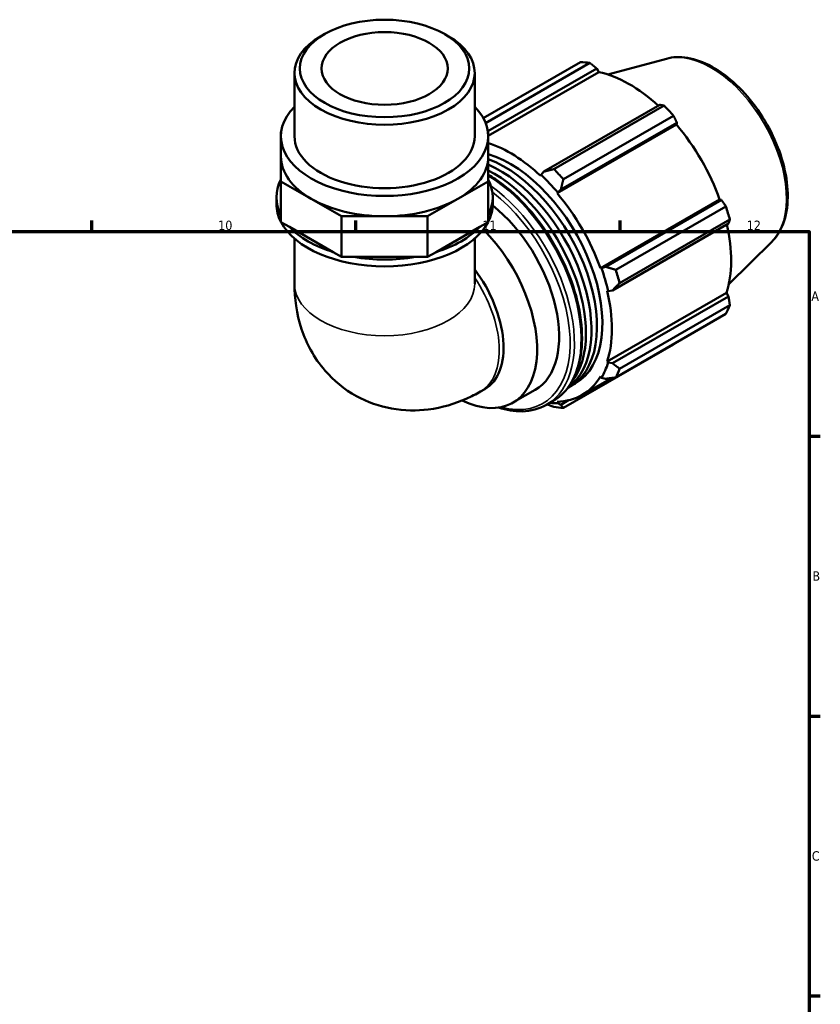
# Model space of a CAD drawing. Header units: millimetres. Extents: x 0 to 931, y 0 to 920.
# Tile 6 of 6: x 612 to 824, y 369 to 630. Entities that reach past the tile are written whole.
import ezdxf

# ---------------------------------------------------------------- set-up
doc = ezdxf.new("R2010")
doc.units = ezdxf.units.MM
for name, color, linetype, lineweight in [('Border (ISO)', 7, 'Continuous', 70), ('Visible (ISO)', 7, 'Continuous', 50), ('Visible Narrow (ISO)', 7, 'Continuous', 35)]:
    doc.layers.add(name, color=color, linetype=linetype, lineweight=lineweight)
doc.styles.add('Note Text (ISO)', font='tahoma.ttf')

# ---------------------------------------------------------------- blocks, each defined once
blk = doc.blocks.new('Borders Default Border')
at = {"layer": 'Border (ISO)'}
for p, q in [((630.75, 574), (630.75, 576.9)), ((700.83, 574), (700.83, 576.9)), ((770.92, 574), (770.92, 576.9)), ((821, 519.75), (823.9, 519.75)), ((821, 445.5), (823.9, 445.5)), ((821, 371.25), (823.9, 371.25))]:
    blk.add_line(p, q, dxfattribs=at)
at = {"layer": 'Border (ISO)', "flags": 128}
blk.add_lwpolyline([(20, 20), (20, 574), (821, 574), (821, 20), (20, 20)], dxfattribs=at)
at = {"layer": 'Border (ISO)', "color": 232, "true_color": 0xca0064, "char_height": 2.5, "attachment_point": 7, "style": 'Note Text (ISO)'}
for s, insert in [('10', (664.29, 574.35)), ('11', (734.37, 574.4)), ('12', (804.46, 574.4)), ('A', (821.59, 555.62)), ('B', (821.89, 481.37)), ('C', (821.73, 407.08))]:
    blk.add_mtext(s, dxfattribs=dict(at, insert=insert))

msp = doc.modelspace()

# ---------------------------------------------------------------- linework, layer by layer
at = {"layer": 'Visible (ISO)'}
for p, q in [((692.473, 626.367), (691.455, 625.776)), ((724.369, 626.367), (725.386, 625.776)), ((783.14, 619.846), (767.657, 615.647)), ((734.589, 604.11), (760.361, 618.951)), ((762.892, 618.705), (735.225, 602.773)), ((735.811, 600.593), (764.716, 617.239)), ((764.716, 617.239), (765.26, 616.292)), ((684.519, 599.268), (684.519, 616.081)), ((732.322, 599.268), (732.322, 616.081)), ((735.907, 599.389), (765.26, 616.292)), ((781.455, 607.6), (750.688, 589.883)), ((753.296, 590.567), (782.525, 607.399)), ((785.056, 604.73), (755.827, 587.898)), ((754.189, 584.161), (785.818, 602.374)), ((755.171, 585.155), (785.937, 602.872)), ((785.937, 602.872), (785.818, 602.374)), ((681.014, 600.474), (680.934, 600.428)), ((680.934, 600.428), (680.934, 599.268)), ((680.934, 593.872), (680.934, 599.268)), ((735.907, 600.428), (735.827, 600.474)), ((735.907, 599.268), (735.907, 600.428)), ((735.907, 593.872), (735.907, 599.268)), ((680.934, 593.872), (680.934, 587.316)), ((735.907, 587.316), (735.907, 593.872)), ((749.934, 589.01), (749.847, 588.741)), ((750.688, 589.883), (749.934, 589.01)), ((680.934, 587.316), (688.985, 582.679)), ((680.934, 576.524), (680.934, 587.316)), ((727.857, 582.679), (735.907, 587.316)), ((735.907, 576.524), (735.907, 587.316)), ((754.323, 584.381), (755.171, 585.155)), ((679.739, 581.282), (679.739, 583.08)), ((688.985, 582.679), (697.035, 578.043)), ((719.806, 578.043), (727.857, 582.679)), ((737.102, 581.282), (737.102, 583.08)), ((754.189, 584.161), (754.323, 584.381)), ((765.655, 564.301), (797.284, 582.515)), ((797.284, 582.515), (797.772, 582.372)), ((797.772, 582.372), (767.006, 564.655)), ((769.709, 563.852), (798.939, 580.684)), ((697.035, 578.043), (708.421, 578.043)), ((697.035, 567.252), (697.035, 578.043)), ((708.421, 578.043), (719.806, 578.043)), ((719.806, 567.252), (719.806, 578.043)), ((683.191, 575.224), (680.934, 576.524)), ((694.778, 568.552), (683.191, 575.224)), ((733.65, 575.224), (722.063, 568.552)), ((735.907, 576.524), (733.65, 575.224)), ((768.863, 558.404), (799.629, 576.121)), ((799.987, 577.154), (770.758, 560.322)), ((684.519, 572.152), (684.519, 560.125)), ((732.322, 572.152), (732.322, 560.125)), ((811.099, 571.294), (799.696, 560.011)), ((697.035, 567.252), (694.778, 568.552)), ((700.228, 567.252), (697.035, 567.252)), ((716.614, 567.252), (700.228, 567.252)), ((719.806, 567.252), (716.614, 567.252)), ((722.063, 568.552), (719.806, 567.252)), ((765.912, 564.308), (765.655, 564.301)), ((767.006, 564.655), (765.912, 564.308)), ((767.454, 558.245), (767.73, 558.187)), ((767.454, 539.497), (799.082, 557.711)), ((767.73, 558.187), (768.863, 558.404)), ((799.629, 556.768), (768.863, 539.051)), ((799.082, 557.711), (799.629, 556.768)), ((770.758, 537.622), (799.987, 554.454)), ((798.939, 552.132), (769.709, 535.3)), ((755.827, 527.243), (785.056, 544.075)), ((767.73, 539.237), (767.454, 539.497)), ((768.863, 539.051), (767.73, 539.237)), ((765.655, 535.513), (765.912, 535.21)), ((757.545, 532.854), (759.006, 533.695)), ((760.768, 530.636), (768.605, 535.15)), ((765.912, 535.21), (767.006, 534.938)), ((733.869, 531.565), (734.99, 532.211)), ((742.471, 528.616), (748.317, 531.982)), ((751.337, 528.045), (753.129, 529.076)), ((754.323, 528.485), (754.189, 528.859)), ((755.171, 528.07), (754.323, 528.485)), ((757.196, 529.236), (755.171, 528.07))]:
    msp.add_line(p, q, dxfattribs=at)
for major_axis in [(22.467, 0), (16.731, 0)]:
    msp.add_ellipse((708.421, 617.254), major_axis=major_axis, ratio=0.5758617, dxfattribs=at)
for centre, major_axis, ratio, start_param, end_param in [((708.421, 616.081), (-23.901, 0), 0.5758617, 5.5016397, 10.2063236), ((772.709, 581.513), (-20.46, 35.53), 0.5780931, 5.8451561, 5.9396837), ((773.368, 581.893), (19.028, -33.043), 0.5780931, 2.0696433, 2.6635608), ((708.421, 599.268), (-27.487, 0), 0.5758617, 5.7667102, 9.9412531), ((772.709, 581.513), (20.46, -35.53), 0.5780931, 1.9181653, 2.0126929), ((773.368, 581.893), (19.028, -33.043), 0.5780931, 1.2672974, 1.8781627), ((708.421, 599.268), (-23.901, 0), 0.5758617, 0, 3.1415927), ((741.739, 563.679), (-19.028, 33.043), 0.5780931, 5.1942882, 5.7177543), ((708.421, 593.872), (-27.487, 0), 0.5758617, 0, 0.7853982), ((708.421, 593.872), (27.487, 0), 0.5758617, 5.4977871, 6.2831853), ((741.739, 563.679), (17.266, -29.984), 0.5780931, 0, 2.5988249), ((740.278, 562.838), (17.266, -29.984), 0.5780931, 6.2552243, 8.8209266), ((738.817, 561.996), (17.266, -29.984), 0.5780931, 0.0626699, 2.4773288), ((743.479, 564.681), (-20.46, 35.53), 0.5780931, 5.059758, 5.1542856), ((708.421, 583.08), (-28.682, 0), 0.5758617, 5.9934983, 6.5728723), ((737.355, 561.155), (17.266, -29.984), 0.5780931, 0.2333782, 2.4173509), ((708.421, 583.08), (28.682, 0), 0.5758617, 5.9934983, 6.5728723), ((741.739, 563.679), (19.233, -33.398), 0.5780931, 1.8781627, 2.0526956), ((708.421, 593.872), (27.487, 0), 0.5758617, 3.9269908, 4.712389), ((708.421, 593.872), (27.487, 0), 0.5758617, 4.712389, 5.4977871), ((741.739, 563.679), (-19.028, 33.043), 0.5780931, 4.4088901, 5.0197553), ((708.421, 581.282), (-28.682, 0), 0.5758617, 0, 0.289687), ((708.421, 581.282), (28.682, 0), 0.5758617, 5.9934983, 6.2831853), ((732.971, 558.63), (15.345, -26.647), 0.5780931, 0, 2.1672678), ((772.709, 581.513), (20.46, -35.53), 0.5780931, 1.1327672, 1.2272947), ((708.421, 581.282), (-28.682, 0), 0.5758617, 0.2932766, 2.848316), ((708.421, 583.08), (28.682, 0), 0.5758617, 3.6373038, 4.2166778), ((708.421, 583.08), (28.682, 0), 0.5758617, 5.2081001, 5.7874741), ((773.368, 581.893), (19.028, -33.043), 0.5780931, 0.4818993, 1.0759774), ((727.126, 555.264), (15.345, -26.647), 0.5780931, 5.5838577, 8.2897123), ((708.421, 583.08), (28.682, 0), 0.5758617, 4.422702, 5.002076), ((741.739, 563.679), (19.233, -33.398), 0.5780931, 1.0927645, 1.2672974), ((723.062, 552.924), (11.928, -20.713), 0.5780931, 0, 1.7783047), ((743.479, 564.681), (-20.46, 35.53), 0.5780931, 4.2743598, 4.3688874), ((741.739, 563.679), (-19.028, 33.043), 0.5780931, 3.6234919, 4.2343571), ((772.709, 581.513), (20.46, -35.53), 0.5780931, 0.347369, 0.4418966), ((741.739, 563.679), (19.233, -33.398), 0.5780931, 0.3073663, 0.4818993), ((741.739, 563.679), (19.028, -33.043), 0.5780931, 5.9796864, 6.5905516), ((743.479, 564.681), (20.46, -35.53), 0.5780931, 0.347369, 0.4418966), ((741.739, 563.679), (19.233, -33.398), 0.5780931, 5.8948269, 5.9796864), ((743.479, 564.681), (20.46, -35.53), 0.5780931, 5.8451561, 5.9396837)]:
    msp.add_ellipse(centre, major_axis=major_axis, ratio=ratio, start_param=start_param, end_param=end_param, dxfattribs=at)
for points, knots in [([(783.14, 619.846), (784.895, 620.323), (786.793, 620.383), (790.854, 619.724), (793.03, 618.929), (797.408, 616.536), (799.608, 614.904), (803.753, 611.002), (805.698, 608.733), (809.145, 603.796), (810.65, 601.132), (813.083, 595.658), (814.01, 592.849), (815.188, 587.341), (815.435, 584.643), (815.183, 579.617), (814.683, 577.287), (813.112, 573.743), (812.212, 572.396), (811.099, 571.294)], [5.6508865, 5.6508865, 5.6508865, 5.6508865, 5.9396218, 5.9396218, 6.2578392, 6.2578392, 6.5894607, 6.5894607, 6.9204191, 6.9204191, 7.2497497, 7.2497497, 7.579163, 7.579163, 7.9102965, 7.9102965, 8.2416217, 8.2416217, 8.4901479, 8.4901479, 8.4901479, 8.4901479]), ([(735.907, 589.084), (737.206, 588.325), (738.501, 587.453), (742.455, 584.432), (745.051, 581.93), (749.821, 576.275), (751.996, 573.124), (755.711, 566.488), (757.252, 563.004), (759.546, 556.047), (760.298, 552.574), (760.93, 545.979), (760.808, 542.858), (759.679, 537.294), (758.673, 534.846), (756.126, 531.282), (754.732, 529.999), (753.129, 529.076)], [6.2903018, 6.2903018, 6.2903018, 6.2903018, 6.4446419, 6.4446419, 6.7683308, 6.7683308, 7.0913845, 7.0913845, 7.4141927, 7.4141927, 7.737316, 7.737316, 8.0610677, 8.0610677, 8.3836775, 8.3836775, 8.6413135, 8.6413135, 8.6413135, 8.6413135]), ([(684.519, 560.125), (684.519, 556.323), (685.01, 552.285), (687.656, 544.391), (689.646, 540.549), (694.906, 534.48), (697.752, 532.126), (703.884, 528.736), (707.098, 527.627), (713.655, 526.433), (716.973, 526.421), (723.75, 527.273), (727.083, 528.313), (731.396, 530.221), (732.662, 530.871), (733.869, 531.565)], [3.1415927, 3.1415927, 3.1415927, 3.1415927, 3.4557519, 3.4557519, 3.7308719, 3.7308719, 3.9390517, 3.9390517, 4.132108, 4.132108, 4.3410756, 4.3410756, 4.5974913, 4.5974913, 4.712389, 4.712389, 4.712389, 4.712389]), ([(751.337, 528.045), (749.43, 526.946), (747.232, 526.362), (742.872, 526.268), (740.754, 526.606), (738.591, 527.301)], [2.3581282, 2.3581282, 2.3581282, 2.3581282, 2.66459471, 2.66459471, 2.9249844, 2.9249844, 2.9249844, 2.9249844])]:
    msp.add_open_spline(points, degree=3, knots=knots, dxfattribs=at)
for points, weights in [([(764.716, 617.239), (763.826, 617.959), (762.892, 618.705)], [1.00286889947, 1.00184242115, 1]), ([(782.525, 607.399), (781.983, 607.504), (781.455, 607.6)], [1, 1.00184242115, 1.00286889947]), ([(785.937, 602.872), (785.509, 603.784), (785.056, 604.73)], [1.00286889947, 1.00184242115, 1]), ([(753.296, 590.567), (751.954, 590.211), (750.688, 589.883)], [1.01785635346, 1.01261861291, 1.00658545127]), ([(755.171, 585.155), (755.48, 586.492), (755.827, 587.898)], [1.00658545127, 1.01261861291, 1.01785635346]), ([(798.939, 580.684), (798.348, 581.547), (797.772, 582.372)], [1, 1.00184242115, 1.00286889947]), ([(799.629, 576.121), (799.808, 576.629), (799.987, 577.154)], [1.00286889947, 1.00184242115, 1]), ([(769.709, 563.852), (768.319, 564.255), (767.006, 564.655)], [1.01785635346, 1.01261861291, 1.00658545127]), ([(768.863, 558.404), (769.78, 559.337), (770.758, 560.322)], [1.00658545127, 1.01261861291, 1.01785635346]), ([(799.987, 554.454), (799.808, 555.637), (799.629, 556.768)], [1, 1.00184242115, 1.00286889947]), ([(785.056, 544.075), (785.079, 544.119), (785.102, 544.164)], [1, 1.00009281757, 1.00018356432]), ([(770.758, 537.622), (769.78, 538.345), (768.863, 539.051)], [1.01785635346, 1.01261861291, 1.00658545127]), ([(767.006, 534.938), (768.319, 535.109), (769.709, 535.3)], [1.00658545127, 1.01261861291, 1.01785635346]), ([(751.547, 528.165), (752.404, 527.828), (753.296, 527.488)], [1.010530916, 1.01436985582, 1.01785635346]), ([(755.827, 527.243), (755.48, 527.658), (755.171, 528.07)], [1.01785635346, 1.01261861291, 1.00658545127])]:
    msp.add_rational_spline(points, weights, degree=2, dxfattribs=at)
at = {"layer": 'Visible Narrow (ISO)'}
for centre, major_axis, ratio, start_param, end_param in [((794.982, 594.339), (-14.141, 24.556), 0.5780931, 3.2927583, 6.1320197), ((735.328, 559.987), (17.8, -30.911), 0.5780931, 0, 2.3351723), ((733.537, 558.956), (17.8, -30.911), 0.5780931, 0, 2.2360426), ((732.971, 558.63), (17.401, -30.218), 0.5780931, 5.7601113, 8.4769209), ((721.941, 552.278), (11.928, -20.713), 0.5780931, 0, 1.6967392), ((708.421, 560.125), (23.901, 0), 0.5758617, 3.1415927, 6.2831853)]:
    msp.add_ellipse(centre, major_axis=major_axis, ratio=ratio, start_param=start_param, end_param=end_param, dxfattribs=at)

# ---------------------------------------------------------------- block references
msp.add_blockref('Borders Default Border', (0, 0))

doc.saveas('drawing.dxf')
